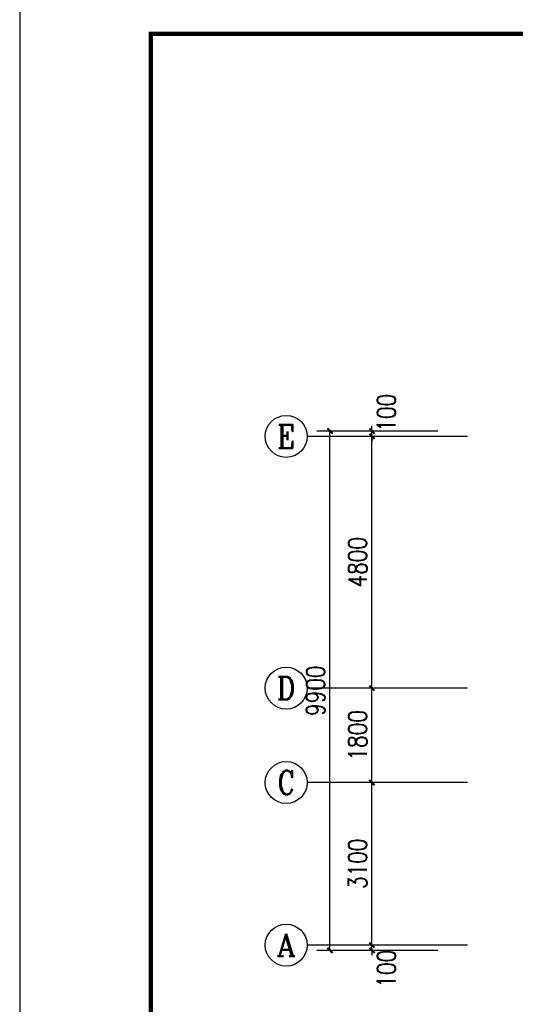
# Model space of a CAD drawing. Extents: x 41933 to 169416, y 41775 to 279375.
# Tile 2 of 39: x 41933 to 51382, y 111872 to 130645. Entities that reach past the tile are written whole.
import ezdxf
from ezdxf.enums import TextEntityAlignment as Align

# ---------------------------------------------------------------- set-up
doc = ezdxf.new("R2010")
doc.units = 0
doc.header["$LTSCALE"] = 1000
doc.header["$MEASUREMENT"] = 0
for name, color, linetype in [('AXIS', 3, 'Continuous'), ('AXIS_TEXT', 7, 'Continuous'), ('图框', 4, 'Continuous')]:
    doc.layers.add(name, color=color, linetype=linetype)
doc.styles.add('_TCH_AXIS', font='COMPLEX', dxfattribs={"bigfont": 'GBCBIG'})
doc.styles.add('COMPLEX', font='COMPLEX')
doc.styles.add('DIM_FONT', font='simplex.shx', dxfattribs={"width": 0.8})
doc.dimstyles.new('_TCH_ARCH&&100', dxfattribs={"dimtxt": 350, "dimasz": 100, "dimexe": 250, "dimexo": 300, "dimgap": 100, "dimtad": 1, "dimdec": 0, "dimzin": 0, "dimdsep": 46, "dimtxsty": 'DIM_FONT', "dimblk": 'ARCHTICK', "dimcen": 0.09, "dimclrt": 7, "dimazin": 2, "dimtfac": 1, "dimtdec": 0, "dimtix": 1, "dimtmove": 2, "dimatfit": 3, "dimfxl": 0, "dimtolj": 1, "dimtzin": 0, "dimarcsym": 0})

# ---------------------------------------------------------------- blocks, each defined once
blk = doc.blocks.new('_ArchTick')
at = {"color": 0, "linetype": 'ByBlock', "const_width": 0.4}
blk.add_lwpolyline([(-0.5, -0.5), (0.5, 0.5)], dxfattribs=at)
blk = doc.blocks.new('*D2155')
at = {"layer": 'AXIS', "color": 0, "lineweight": -2, "transparency": 16777216}
for p, q in [((48649, 113001), (48649, 113101)), ((49904, 113001), (48399, 113001)), ((49904, 112901), (48399, 112901)), ((48649, 112901), (48649, 113001)), ((48649, 112901), (48649, 112801))]:
    blk.add_line(p, q, dxfattribs=at)
at = {"layer": 'Defpoints', "color": 0, "transparency": 16777216}
for p in [(48649, 113001), (50204, 113001), (50204, 112901)]:
    blk.add_point(p, dxfattribs=at)
at = {"layer": 'AXIS', "color": 0, "lineweight": -2, "transparency": 16777216, "xscale": 100, "yscale": 100, "zscale": 100}
for p, rotation in [((48649, 113001), 270), ((48649, 112901), 90)]:
    blk.add_blockref('_ArchTick', p, dxfattribs=dict(at, rotation=rotation))
at = {"layer": 'AXIS', "color": 7, "transparency": 16777216, "insert": (48924, 112551), "char_height": 350, "attachment_point": 5, "rotation": 90, "style": 'DIM_FONT'}
blk.add_mtext('\\A1;100', dxfattribs=at)
blk = doc.blocks.new('*D2156')
at = {"layer": 'AXIS', "color": 0, "lineweight": -2, "transparency": 16777216}
for p, q in [((49904, 116101), (48399, 116101)), ((48649, 113001), (48649, 116101)), ((49904, 113001), (48399, 113001))]:
    blk.add_line(p, q, dxfattribs=at)
at = {"layer": 'Defpoints', "color": 0, "transparency": 16777216}
for p in [(48649, 116101), (50204, 116101), (50204, 113001)]:
    blk.add_point(p, dxfattribs=at)
at = {"layer": 'AXIS', "color": 0, "lineweight": -2, "transparency": 16777216, "xscale": 100, "yscale": 100, "zscale": 100}
for p, rotation in [((48649, 116101), 90), ((48649, 113001), 270)]:
    blk.add_blockref('_ArchTick', p, dxfattribs=dict(at, rotation=rotation))
at = {"layer": 'AXIS', "color": 7, "transparency": 16777216, "insert": (48374, 114551), "char_height": 350, "attachment_point": 5, "rotation": 90, "style": 'DIM_FONT'}
blk.add_mtext('\\A1;3100', dxfattribs=at)
blk = doc.blocks.new('*D2157')
at = {"layer": 'AXIS', "color": 0, "lineweight": -2, "transparency": 16777216}
for p, q in [((49904, 117901), (48399, 117901)), ((48649, 116101), (48649, 117901)), ((49904, 116101), (48399, 116101))]:
    blk.add_line(p, q, dxfattribs=at)
at = {"layer": 'Defpoints', "color": 0, "transparency": 16777216}
for p in [(48649, 117901), (50204, 117901), (50204, 116101)]:
    blk.add_point(p, dxfattribs=at)
at = {"layer": 'AXIS', "color": 0, "lineweight": -2, "transparency": 16777216, "xscale": 100, "yscale": 100, "zscale": 100}
for p, rotation in [((48649, 117901), 90), ((48649, 116101), 270)]:
    blk.add_blockref('_ArchTick', p, dxfattribs=dict(at, rotation=rotation))
at = {"layer": 'AXIS', "color": 7, "transparency": 16777216, "insert": (48374, 117001), "char_height": 350, "attachment_point": 5, "rotation": 90, "style": 'DIM_FONT'}
blk.add_mtext('\\A1;1800', dxfattribs=at)
blk = doc.blocks.new('*D2158')
at = {"layer": 'AXIS', "color": 0, "lineweight": -2, "transparency": 16777216}
for p, q in [((49904, 122701), (48399, 122701)), ((48649, 117901), (48649, 122701)), ((49904, 117901), (48399, 117901))]:
    blk.add_line(p, q, dxfattribs=at)
at = {"layer": 'Defpoints', "color": 0, "transparency": 16777216}
for p in [(48649, 122701), (50204, 122701), (50204, 117901)]:
    blk.add_point(p, dxfattribs=at)
at = {"layer": 'AXIS', "color": 0, "lineweight": -2, "transparency": 16777216, "xscale": 100, "yscale": 100, "zscale": 100}
for p, rotation in [((48649, 122701), 90), ((48649, 117901), 270)]:
    blk.add_blockref('_ArchTick', p, dxfattribs=dict(at, rotation=rotation))
at = {"layer": 'AXIS', "color": 7, "transparency": 16777216, "insert": (48374, 120301), "char_height": 350, "attachment_point": 5, "rotation": 90, "style": 'DIM_FONT'}
blk.add_mtext('\\A1;4800', dxfattribs=at)
blk = doc.blocks.new('*D2159')
at = {"layer": 'AXIS', "color": 0, "lineweight": -2, "transparency": 16777216}
for p, q in [((49904, 122801), (48399, 122801)), ((48649, 122801), (48649, 122901)), ((48649, 122701), (48649, 122801)), ((49904, 122701), (48399, 122701)), ((48649, 122701), (48649, 122601))]:
    blk.add_line(p, q, dxfattribs=at)
at = {"layer": 'Defpoints', "color": 0, "transparency": 16777216}
for p in [(48649, 122801), (50204, 122801), (50204, 122701)]:
    blk.add_point(p, dxfattribs=at)
at = {"layer": 'AXIS', "color": 0, "lineweight": -2, "transparency": 16777216, "xscale": 100, "yscale": 100, "zscale": 100}
for p, rotation in [((48649, 122801), 270), ((48649, 122701), 90)]:
    blk.add_blockref('_ArchTick', p, dxfattribs=dict(at, rotation=rotation))
at = {"layer": 'AXIS', "color": 7, "transparency": 16777216, "insert": (48924, 123151), "char_height": 350, "attachment_point": 5, "rotation": 90, "style": 'DIM_FONT'}
blk.add_mtext('\\A1;100', dxfattribs=at)
blk = doc.blocks.new('*D2160')
at = {"layer": 'AXIS', "color": 0, "lineweight": -2, "transparency": 16777216}
for p, q in [((49904, 122801), (47599, 122801)), ((47849, 112901), (47849, 122801)), ((49904, 112901), (47599, 112901))]:
    blk.add_line(p, q, dxfattribs=at)
at = {"layer": 'Defpoints', "color": 0, "transparency": 16777216}
for p in [(47849, 122801), (50204, 122801), (50204, 112901)]:
    blk.add_point(p, dxfattribs=at)
at = {"layer": 'AXIS', "color": 0, "lineweight": -2, "transparency": 16777216, "xscale": 100, "yscale": 100, "zscale": 100}
for p, rotation in [((47849, 122801), 90), ((47849, 112901), 270)]:
    blk.add_blockref('_ArchTick', p, dxfattribs=dict(at, rotation=rotation))
at = {"layer": 'AXIS', "color": 7, "transparency": 16777216, "insert": (47574, 117851), "char_height": 350, "attachment_point": 5, "rotation": 90, "style": 'DIM_FONT'}
blk.add_mtext('\\A1;9900', dxfattribs=at)
blk = doc.blocks.new('_AXISO')
blk.add_circle((0, 0), 0.5)
at = {"layer": 'AXIS_TEXT', "style": 'COMPLEX', "width": 1.041667}
blk.add_attdef('A', text='', height=0.56, dxfattribs=at).set_placement((-0.25, -0.28), (0.25, -0.28), align=Align.FIT)

msp = doc.modelspace()

# ---------------------------------------------------------------- linework, layer by layer
at = {"layer": 'AXIS'}
for p, q in [((50469, 122701), (47414.2, 122701)), ((50469, 117901), (47414.2, 117901)), ((50469, 116101), (47414.2, 116101)), ((50469, 113001), (47414.2, 113001))]:
    msp.add_line(p, q, dxfattribs=at)
at = {"layer": '图框', "color": 4}
msp.add_lwpolyline([(83933, 130875), (41933, 130875), (41933, 101175), (83933, 101175)], close=True, dxfattribs=at)
at = {"layer": '图框', "color": 4, "const_width": 80}
msp.add_lwpolyline([(44433, 101675), (83433, 101675), (83433, 130375), (44433, 130375)], close=True, dxfattribs=at)

# ---------------------------------------------------------------- block references
at = {"layer": 'AXIS'}
ref = msp.add_blockref('_AXISO', (47014.2, 122701), dxfattribs=dict(at, xscale=800, yscale=800, zscale=800))
ref.add_attrib('A', 'E', dxfattribs={"layer": 'AXIS_TEXT', "height": 445.4, "style": '_TCH_AXIS'}).set_placement((46844.5, 122478.3), (47183.9, 122478.3), align=Align.FIT)
ref = msp.add_blockref('_AXISO', (47014.2, 117901), dxfattribs=dict(at, xscale=800, yscale=800, zscale=800))
ref.add_attrib('A', 'D', dxfattribs={"layer": 'AXIS_TEXT', "height": 435.3, "style": '_TCH_AXIS'}).set_placement((46838, 117683.4), (47190.3, 117683.4), align=Align.FIT)
ref = msp.add_blockref('_AXISO', (47014.2, 116101), dxfattribs=dict(at, xscale=800, yscale=800, zscale=800))
ref.add_attrib('A', 'C', dxfattribs={"layer": 'AXIS_TEXT', "height": 455.7, "style": '_TCH_AXIS'}).set_placement((46851.4, 115873.1), (47176.9, 115873.1), align=Align.FIT)
ref = msp.add_blockref('_AXISO', (47014.2, 113001), dxfattribs=dict(at, xscale=800, yscale=800, zscale=800))
ref.add_attrib('A', 'A', dxfattribs={"layer": 'AXIS_TEXT', "height": 425.2, "style": '_TCH_AXIS'}).set_placement((46831.9, 112788.4), (47196.4, 112788.4), align=Align.FIT)

# ---------------------------------------------------------------- dimensions: what is measured, and where the dimension line sits
for base, p1, p2, picture, middle in [((48649.2, 122801), (50204.1, 122701), (50204.1, 122801), '*D2159', (48924.2, 123151)), ((48649.2, 113001), (50204.1, 112901), (50204.1, 113001), '*D2155', (48924.2, 112551))]:
    dim = msp.add_linear_dim(base=base, p1=p1, p2=p2, angle=90, dimstyle='_TCH_ARCH&&100', dxfattribs=at)
    dim.commit()
    dim.dimension.update_dxf_attribs({"geometry": picture, "text_midpoint": middle, "dimtype": 129})
for p1, p2, distance, picture, middle in [((50204.1, 112901), (50204.1, 122801), 2354.8, '*D2160', (47574.2, 117851)), ((50204.1, 117901), (50204.1, 122701), 1554.8, '*D2158', (48374.2, 120301)), ((50204.1, 116101), (50204.1, 117901), 1554.8, '*D2157', (48374.2, 117001)), ((50204.1, 113001), (50204.1, 116101), 1554.8, '*D2156', (48374.2, 114551))]:
    dim = msp.add_aligned_dim(p1=p1, p2=p2, distance=distance, dimstyle='_TCH_ARCH&&100', dxfattribs=at)
    dim.commit()
    dim.dimension.update_dxf_attribs({"geometry": picture, "text_midpoint": middle})

doc.saveas('drawing.dxf')
